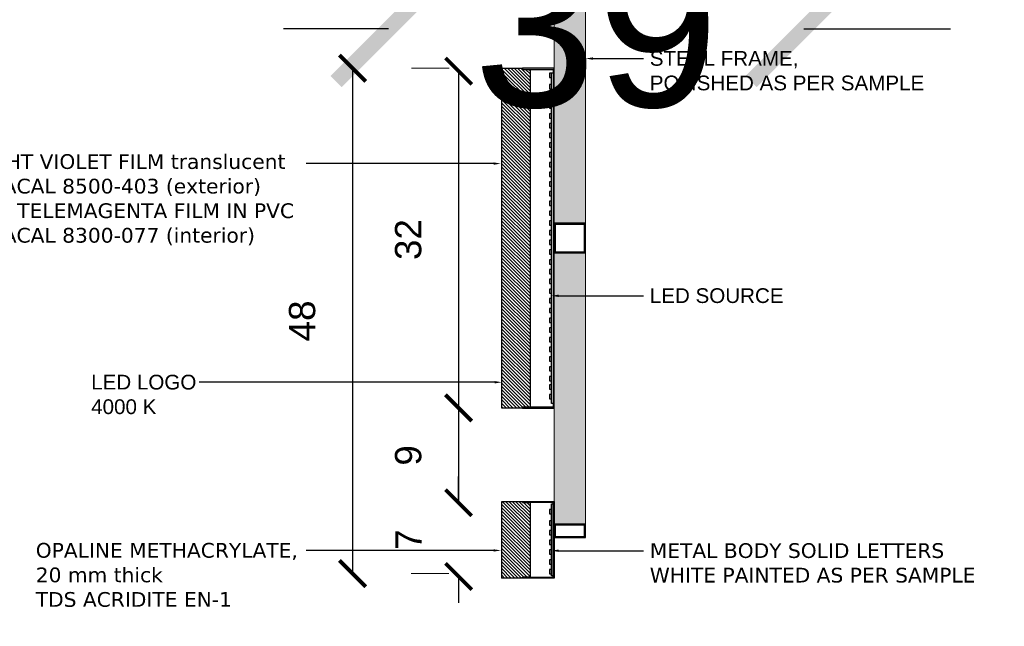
# Model space of a CAD drawing. Header units: centimetres. Extents: x -2854 to 18796, y -762 to 9238.
# Tile 8 of 173: x -2755 to -2661, y 2370 to 2427. Entities that reach past the tile are written whole.
import ezdxf
from ezdxf import colors
from ezdxf.entities.mleader import LeaderData, LeaderLine
from ezdxf.math import Vec2, Vec3

# ---------------------------------------------------------------- set-up
doc = ezdxf.new("R2010")
doc.units = ezdxf.units.CM
doc.header["$LTSCALE"] = 0.3
doc.linetypes.add('ACAD_ISO03W100', pattern=[30, 12, -18])
doc.layers.add('F-DETAIL', color=251, linetype='Continuous', lineweight=9)
doc.layers.add('F-FUR HATCH', color=253, linetype='Continuous')
doc.layers.add('KK_NEW_DOORS WINDOWS', color=4, linetype='Continuous')
doc.layers.add('KK_DIM_SIGNAGE', color=7, linetype='Continuous', true_color=0xbf73b1)
doc.styles.add('KIKO Milano_Light', font='Arial.ttf')
doc.dimstyles.new('KIKO', dxfattribs={"dimtxt": 1.5, "dimasz": 1, "dimexe": 0, "dimexo": 2, "dimgap": 0.7, "dimtad": 0, "dimtih": 1, "dimtoh": 1, "dimdec": 0, "dimzin": 0, "dimtxsty": 'KIKO Milano_Light', "dimblk": 'ARCHTICK', "dimcen": 0.09, "dimadec": 1, "dimazin": 0, "dimtfac": 1, "dimtdec": 0, "dimtix": 1, "dimtofl": 0, "dimtmove": 0, "dimatfit": 3, "dimldrblk": 'ARCHTICK', "dimfxl": 5, "dimfxlon": 1, "dimtolj": 1, "dimtzin": 0, "dimlwe": 5, "dimarcsym": 0})

# ---------------------------------------------------------------- blocks, each defined once
blk = doc.blocks.new('_ArchTick')
at = {"color": 0, "linetype": 'ByBlock', "const_width": 0.15}
blk.add_lwpolyline([(-0.5, -0.5), (0.5, 0.5)], dxfattribs=at)
blk = doc.blocks.new('*D53')
at = {"layer": 'Defpoints', "color": 0, "transparency": 16777216}
for p in [(-2709.216, 2371.3), (-2704.251, 2371.3), (-2704.251, 2364.667)]:
    blk.add_point(p, dxfattribs=at)
at = {"layer": 'KK_DIM_SIGNAGE', "color": 0, "linetype": 'ACAD_ISO03W100', "lineweight": 0, "transparency": 16777216}
for p, q in [((-2709.216, 2366.3), (-2709.216, 2364.667)), ((-2704.251, 2366.3), (-2704.251, 2364.667))]:
    blk.add_line(p, q, dxfattribs=at)
at = {"layer": 'KK_DIM_SIGNAGE', "color": 0, "lineweight": -2, "transparency": 16777216}
for p, q in [((-2709.216, 2364.667), (-2711.716, 2364.667)), ((-2704.251, 2364.667), (-2701.751, 2364.667))]:
    blk.add_line(p, q, dxfattribs=at)
at = {"layer": 'KK_DIM_SIGNAGE', "color": 0, "lineweight": -2, "transparency": 16777216, "xscale": 2.5, "yscale": 2.5, "zscale": 2.5}
blk.add_blockref('_ArchTick', (-2709.216, 2364.667), dxfattribs=at)
at = {"layer": 'KK_DIM_SIGNAGE', "color": 0, "lineweight": -2, "transparency": 16777216, "xscale": 2.5, "yscale": 2.5, "zscale": 2.5, "rotation": 180}
blk.add_blockref('_ArchTick', (-2704.251, 2364.667), dxfattribs=at)
at = {"layer": 'KK_DIM_SIGNAGE', "color": 0, "transparency": 16777216, "insert": (-2706.734, 2359.895), "char_height": 2.5, "attachment_point": 5, "style": 'KIKO Milano_Light'}
blk.add_mtext('\\A1;5', dxfattribs=at)
blk = doc.blocks.new('*D54')
at = {"layer": 'Defpoints', "color": 0, "transparency": 16777216}
for p in [(-2709.216, 2422.604, 0), (-2723.414, 2374.607), (-2709.251, 2374.607, 0.002)]:
    blk.add_point(p, dxfattribs=at)
at = {"layer": 'KK_DIM_SIGNAGE', "color": 0, "linetype": 'ACAD_ISO03W100', "lineweight": 0, "transparency": 16777216}
for p, q in [((-2714.216, 2422.604), (-2723.414, 2422.604)), ((-2714.251, 2374.607), (-2723.414, 2374.607))]:
    blk.add_line(p, q, dxfattribs=at)
at = {"layer": 'KK_DIM_SIGNAGE', "color": 0, "lineweight": -2, "transparency": 16777216}
blk.add_line((-2723.414, 2422.604), (-2723.414, 2374.607), dxfattribs=at)
at = {"layer": 'KK_DIM_SIGNAGE', "color": 0, "lineweight": -2, "transparency": 16777216, "xscale": 2.5, "yscale": 2.5, "zscale": 2.5}
for p, rotation in [((-2723.414, 2422.604), 90), ((-2723.414, 2374.607), 270)]:
    blk.add_blockref('_ArchTick', p, dxfattribs=dict(at, rotation=rotation))
at = {"layer": 'KK_DIM_SIGNAGE', "color": 0, "transparency": 16777216, "insert": (-2728.191, 2398.605), "char_height": 2.5, "attachment_point": 5, "rotation": 90, "style": 'KIKO Milano_Light'}
blk.add_mtext('\\A1;48', dxfattribs=at)
blk = doc.blocks.new('*D57')
at = {"layer": 'Defpoints', "color": 0, "transparency": 16777216}
for p in [(-2709.216, 2422.334, 0), (-2713.331, 2390.333), (-2709.251, 2390.333, 0)]:
    blk.add_point(p, dxfattribs=at)
at = {"layer": 'KK_DIM_SIGNAGE', "color": 0, "lineweight": -2, "transparency": 16777216}
blk.add_line((-2713.331, 2422.334), (-2713.331, 2390.333), dxfattribs=at)
at = {"layer": 'KK_DIM_SIGNAGE', "color": 0, "lineweight": -2, "transparency": 16777216, "xscale": 2.5, "yscale": 2.5, "zscale": 2.5}
for p, rotation in [((-2713.331, 2422.334), 90), ((-2713.331, 2390.333), 270)]:
    blk.add_blockref('_ArchTick', p, dxfattribs=dict(at, rotation=rotation))
at = {"layer": 'KK_DIM_SIGNAGE', "color": 0, "transparency": 16777216, "insert": (-2718.109, 2406.333), "char_height": 2.5, "attachment_point": 5, "rotation": 90, "style": 'KIKO Milano_Light'}
blk.add_mtext('\\A1;32', dxfattribs=at)
blk = doc.blocks.new('*D55')
at = {"layer": 'Defpoints', "color": 0, "transparency": 16777216}
for p in [(-2709.251, 2390.333, 0), (-2713.331, 2381.336), (-2709.251, 2381.336, 0)]:
    blk.add_point(p, dxfattribs=at)
at = {"layer": 'KK_DIM_SIGNAGE', "color": 0, "transparency": 16777216}
blk.add_line((-2713.331, 2390.333), (-2713.331, 2381.336), dxfattribs=at)
at = {"layer": 'KK_DIM_SIGNAGE', "color": 0, "transparency": 16777216, "xscale": 2.5, "yscale": 2.5, "zscale": 2.5}
for p, rotation in [((-2713.331, 2390.333), 90), ((-2713.331, 2381.336), 270)]:
    blk.add_blockref('_ArchTick', p, dxfattribs=dict(at, rotation=rotation))
at = {"layer": 'KK_DIM_SIGNAGE', "color": 0, "transparency": 16777216, "insert": (-2718.108, 2385.835), "char_height": 2.5, "attachment_point": 5, "rotation": 90, "style": 'KIKO Milano_Light'}
blk.add_mtext('\\A1;9', dxfattribs=at)
blk = doc.blocks.new('*D56')
at = {"layer": 'Defpoints', "color": 0, "transparency": 16777216}
for p in [(-2709.251, 2381.336, 0), (-2713.331, 2374.337), (-2709.216, 2374.337, 0)]:
    blk.add_point(p, dxfattribs=at)
at = {"layer": 'KK_DIM_SIGNAGE', "color": 0, "lineweight": -2, "transparency": 16777216}
for p, q in [((-2713.331, 2381.336), (-2713.331, 2383.836)), ((-2713.331, 2374.337), (-2713.331, 2371.837))]:
    blk.add_line(p, q, dxfattribs=at)
at = {"layer": 'KK_DIM_SIGNAGE', "color": 0, "lineweight": -2, "transparency": 16777216, "xscale": 2.5, "yscale": 2.5, "zscale": 2.5}
for p, rotation in [((-2713.331, 2381.336), 270), ((-2713.331, 2374.337), 90)]:
    blk.add_blockref('_ArchTick', p, dxfattribs=dict(at, rotation=rotation))
at = {"layer": 'KK_DIM_SIGNAGE', "color": 0, "transparency": 16777216, "insert": (-2718.081, 2377.837), "char_height": 2.5, "attachment_point": 5, "rotation": 90, "style": 'KIKO Milano_Light'}
blk.add_mtext('\\A1;7', dxfattribs=at)
blk = doc.blocks.new('*D501')
at = {"layer": 'Defpoints', "color": 0}
for p in [(-2719.978, 2451.701), (-2680.534, 2435.694), (-2680.534, 2426.334)]:
    blk.add_point(p, dxfattribs=at)
at = {"layer": 'KK_DIM_SIGNAGE', "color": 0, "linetype": 'ACAD_ISO03W100', "lineweight": 5}
blk.add_line((-2719.978, 2431.701), (-2719.978, 2426.334), dxfattribs=at)
at = {"layer": 'KK_DIM_SIGNAGE', "color": 0, "lineweight": -2}
for p, q in [((-2719.978, 2426.334), (-2729.978, 2426.334)), ((-2680.534, 2426.334), (-2670.534, 2426.334))]:
    blk.add_line(p, q, dxfattribs=at)
at = {"layer": 'KK_DIM_SIGNAGE', "color": 0, "lineweight": -2, "xscale": 10, "yscale": 10, "zscale": 10}
blk.add_blockref('_ArchTick', (-2719.978, 2426.334), dxfattribs=at)
at = {"layer": 'KK_DIM_SIGNAGE', "color": 0, "lineweight": -2, "xscale": 10, "yscale": 10, "zscale": 10, "rotation": 180}
blk.add_blockref('_ArchTick', (-2680.534, 2426.334), dxfattribs=at)
at = {"layer": 'KK_DIM_SIGNAGE', "color": 0, "insert": (-2700.256, 2426.334), "char_height": 15, "attachment_point": 5, "style": 'KIKO Milano_Light'}
blk.add_mtext('\\A1;39', dxfattribs=at)
blk = doc.blocks.new('*D503')
at = {"layer": 'Defpoints', "color": 0}
for p in [(-2617.055, 2439.302), (-2680.534, 2435.694), (-2617.055, 2426.334)]:
    blk.add_point(p, dxfattribs=at)
at = {"layer": 'KK_DIM_SIGNAGE', "color": 0, "lineweight": -2}
for p, q in [((-2680.534, 2426.334), (-2666.579, 2426.334)), ((-2617.055, 2426.334), (-2631.01, 2426.334))]:
    blk.add_line(p, q, dxfattribs=at)
at = {"layer": 'KK_DIM_SIGNAGE', "color": 0, "lineweight": -2, "xscale": 10, "yscale": 10, "zscale": 10, "rotation": 180}
blk.add_blockref('_ArchTick', (-2680.534, 2426.334), dxfattribs=at)
at = {"layer": 'KK_DIM_SIGNAGE', "color": 0, "lineweight": -2, "xscale": 10, "yscale": 10, "zscale": 10}
blk.add_blockref('_ArchTick', (-2617.055, 2426.334), dxfattribs=at)
at = {"layer": 'KK_DIM_SIGNAGE', "color": 0, "insert": (-2648.795, 2426.334), "char_height": 15, "attachment_point": 5, "style": 'KIKO Milano_Light'}
blk.add_mtext('\\A1;63', dxfattribs=at)

msp = doc.modelspace()

# ---------------------------------------------------------------- hatches: boundary and pattern name
at = {"layer": 'F-FUR HATCH', "true_color": 0xc7c8ca}
h = msp.add_hatch(color=9, dxfattribs=at)
h.dxf.hatch_style = 1
h.paths.add_polyline_path([(-2701.254, 2465.709), (-2704.251, 2465.709), (-2704.251, 2407.881), (-2701.254, 2407.881)])
h.paths.add_polyline_path([(-2701.254, 2405.08), (-2704.251, 2405.08), (-2704.251, 2379.313), (-2701.254, 2379.313)])
at = {"layer": 'F-FUR HATCH'}
h = msp.add_hatch(dxfattribs=at)
h.set_pattern_fill('ANSI31', color=256, scale=0.07135, angle=270)
h.set_pattern_definition([(315, (-6362.82996, 3946.92756), (0.160185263, 0.160185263), [])])
h.paths.add_polyline_path([(-2709.22, 2422.604), (-2707.26, 2422.604), (-2707.251, 2422.502), (-2706.538, 2422.502), (-2706.538, 2390.425), (-2707.251, 2390.425), (-2707.254, 2390.333), (-2709.213, 2390.333)])
h.paths.add_polyline_path([(-2709.216, 2381.466), (-2707.251, 2381.466), (-2707.251, 2381.365), (-2706.538, 2381.365), (-2706.538, 2374.279), (-2707.251, 2374.279), (-2707.247, 2374.187), (-2709.22, 2374.187)])
at = {"layer": 'KK_NEW_DOORS WINDOWS'}
h = msp.add_hatch(color=8, dxfattribs=at)
h.dxf.hatch_style = 2
h.paths.add_polyline_path([(-2707.251, 2422.604), (-2707.251, 2422.502), (-2704.344, 2422.502), (-2704.344, 2390.425), (-2707.251, 2390.425), (-2707.251, 2390.333), (-2704.251, 2390.333), (-2704.251, 2422.604)])
h = msp.add_hatch(color=8, dxfattribs=at)
h.dxf.hatch_style = 2
h.paths.add_polyline_path([(-2707.251, 2381.466), (-2704.251, 2381.466), (-2704.251, 2374.187), (-2707.251, 2374.187), (-2707.251, 2374.279), (-2704.344, 2374.279), (-2704.344, 2381.365), (-2707.251, 2381.365)])

# ---------------------------------------------------------------- linework, layer by layer
at = {"color": 7}
for points in [[(-2709.216, 2422.604), (-2707.251, 2422.604), (-2707.251, 2422.502), (-2706.538, 2422.502), (-2706.538, 2390.425), (-2707.251, 2390.425), (-2707.251, 2390.333), (-2709.216, 2390.333), (-2709.216, 2422.604)], [(-2709.216, 2381.466), (-2707.251, 2381.466), (-2707.251, 2381.365), (-2706.538, 2381.365), (-2706.538, 2374.279), (-2707.251, 2374.279), (-2707.251, 2374.187), (-2709.216, 2374.187), (-2709.216, 2381.466)]]:
    msp.add_lwpolyline(points, dxfattribs=at)
at = {"layer": 'F-DETAIL', "color": 6}
for points in [[(-2704.251, 2465.709), (-2704.251, 2465.709), (-2704.251, 2378.028), (-2701.254, 2378.028), (-2701.254, 2407.11)], [(-2701.254, 2465.709), (-2701.254, 2407.11)]]:
    msp.add_lwpolyline(points, dxfattribs=at)
at = {"layer": 'KK_NEW_DOORS WINDOWS', "color": 203}
for p, q in [((-2709.251, 2422.604, -0.003), (-2709.216, 2422.604, -0.003)), ((-2709.216, 2390.333, -0.003), (-2709.216, 2422.604, -0.003)), ((-2707.572, 2390.333, -0.003), (-2707.608, 2390.333, -0.003)), ((-2709.216, 2374.187, -0.001), (-2709.216, 2381.466, -0.003)), ((-2709.216, 2374.187, -0.001), (-2709.251, 2374.187, -0.001))]:
    msp.add_line(p, q, dxfattribs=at)
at = {"layer": 'KK_NEW_DOORS WINDOWS', "color": 6}
msp.add_line((-2701.254, 2379.313, -0.001), (-2704.251, 2379.313, -0.001), dxfattribs=at)
at = {"layer": 'KK_NEW_DOORS WINDOWS', "color": 0, "linetype": 'Continuous', "elevation": -0.003}
for points in [[(-2707.251, 2422.604), (-2707.251, 2422.502), (-2704.344, 2422.502), (-2704.344, 2390.425), (-2707.251, 2390.425), (-2707.251, 2390.333), (-2704.251, 2390.333), (-2704.251, 2422.604), (-2707.251, 2422.604)], [(-2704.51, 2422.126), (-2704.704, 2422.126), (-2704.704, 2421.72), (-2704.51, 2421.72), (-2704.51, 2422.126)], [(-2704.344, 2390.776), (-2704.51, 2390.776), (-2704.51, 2422.161), (-2704.344, 2422.161), (-2704.344, 2390.638)], [(-2704.51, 2421.064), (-2704.704, 2421.064), (-2704.704, 2420.658), (-2704.51, 2420.658), (-2704.51, 2421.064)], [(-2704.51, 2420.141), (-2704.704, 2420.141), (-2704.704, 2419.735), (-2704.51, 2419.735), (-2704.51, 2420.141)], [(-2704.51, 2419.208), (-2704.704, 2419.208), (-2704.704, 2418.811), (-2704.51, 2418.811), (-2704.51, 2419.208)], [(-2704.51, 2418.285), (-2704.704, 2418.285), (-2704.704, 2417.879), (-2704.51, 2417.879), (-2704.51, 2418.285)], [(-2704.51, 2417.362), (-2704.704, 2417.362), (-2704.704, 2416.955), (-2704.51, 2416.955), (-2704.51, 2417.362)], [(-2704.51, 2416.438), (-2704.704, 2416.438), (-2704.704, 2416.032), (-2704.51, 2416.032), (-2704.51, 2416.438)], [(-2704.51, 2415.515), (-2704.704, 2415.515), (-2704.704, 2415.099), (-2704.51, 2415.099), (-2704.51, 2415.515)], [(-2704.51, 2414.592), (-2704.704, 2414.592), (-2704.704, 2414.176), (-2704.51, 2414.176), (-2704.51, 2414.592)], [(-2704.51, 2413.668), (-2704.704, 2413.668), (-2704.704, 2413.253), (-2704.51, 2413.253), (-2704.51, 2413.668)], [(-2704.51, 2412.736), (-2704.704, 2412.736), (-2704.704, 2412.329), (-2704.51, 2412.329), (-2704.51, 2412.736)], [(-2704.51, 2411.812), (-2704.704, 2411.812), (-2704.704, 2411.406), (-2704.51, 2411.406), (-2704.51, 2411.812)], [(-2704.51, 2410.889), (-2704.704, 2410.889), (-2704.704, 2410.483), (-2704.51, 2410.483), (-2704.51, 2410.889)], [(-2704.51, 2409.966), (-2704.704, 2409.966), (-2704.704, 2409.559), (-2704.51, 2409.559), (-2704.51, 2409.966)], [(-2704.51, 2409.042), (-2704.704, 2409.042), (-2704.704, 2408.636), (-2704.51, 2408.636), (-2704.51, 2409.042)], [(-2704.51, 2408.119), (-2704.704, 2408.119), (-2704.704, 2407.713), (-2704.51, 2407.713), (-2704.51, 2408.119)], [(-2704.51, 2407.196), (-2704.704, 2407.196), (-2704.704, 2406.789), (-2704.51, 2406.789), (-2704.51, 2407.196)], [(-2704.51, 2406.272), (-2704.704, 2406.272), (-2704.704, 2405.866), (-2704.51, 2405.866), (-2704.51, 2406.272)], [(-2704.51, 2405.349), (-2704.704, 2405.349), (-2704.704, 2404.943), (-2704.51, 2404.943), (-2704.51, 2405.349)], [(-2704.51, 2404.416), (-2704.704, 2404.416), (-2704.704, 2404.01), (-2704.51, 2404.01), (-2704.51, 2404.416)], [(-2704.51, 2403.493), (-2704.704, 2403.493), (-2704.704, 2403.087), (-2704.51, 2403.087), (-2704.51, 2403.493)], [(-2704.51, 2402.57), (-2704.704, 2402.57), (-2704.704, 2402.163), (-2704.51, 2402.163), (-2704.51, 2402.57)], [(-2704.51, 2401.637), (-2704.704, 2401.637), (-2704.704, 2401.24), (-2704.51, 2401.24), (-2704.51, 2401.637)], [(-2704.51, 2400.723), (-2704.704, 2400.723), (-2704.704, 2400.317), (-2704.51, 2400.317), (-2704.51, 2400.723)], [(-2704.51, 2399.8), (-2704.704, 2399.8), (-2704.704, 2399.393), (-2704.51, 2399.393), (-2704.51, 2399.8)], [(-2704.51, 2398.867), (-2704.704, 2398.867), (-2704.704, 2398.47), (-2704.51, 2398.47), (-2704.51, 2398.867)], [(-2704.51, 2397.953), (-2704.704, 2397.953), (-2704.704, 2397.547), (-2704.51, 2397.547), (-2704.51, 2397.953)], [(-2704.51, 2397.02), (-2704.704, 2397.02), (-2704.704, 2396.623), (-2704.51, 2396.623), (-2704.51, 2397.02)], [(-2704.51, 2396.106), (-2704.704, 2396.106), (-2704.704, 2395.7), (-2704.51, 2395.7), (-2704.51, 2396.106)], [(-2704.51, 2395.183), (-2704.704, 2395.183), (-2704.704, 2394.777), (-2704.51, 2394.777), (-2704.51, 2395.183)], [(-2704.51, 2394.25), (-2704.704, 2394.25), (-2704.704, 2393.853), (-2704.51, 2393.853), (-2704.51, 2394.25)], [(-2704.51, 2393.336), (-2704.704, 2393.336), (-2704.704, 2392.93), (-2704.51, 2392.93), (-2704.51, 2393.336)], [(-2704.51, 2392.537), (-2704.704, 2392.537), (-2704.704, 2392.13), (-2704.51, 2392.13), (-2704.51, 2392.537)], [(-2704.51, 2391.613), (-2704.704, 2391.613), (-2704.704, 2391.207), (-2704.51, 2391.207), (-2704.51, 2391.613)], [(-2707.251, 2381.466), (-2704.251, 2381.466), (-2704.251, 2374.187), (-2707.251, 2374.187), (-2707.251, 2374.279), (-2704.344, 2374.279), (-2704.344, 2381.365), (-2707.251, 2381.365), (-2707.251, 2381.466)], [(-2704.51, 2380.69), (-2704.704, 2380.69), (-2704.704, 2380.284), (-2704.51, 2380.284), (-2704.51, 2380.69)], [(-2704.344, 2374.409), (-2704.51, 2374.409), (-2704.51, 2381.245), (-2704.344, 2381.245), (-2704.344, 2374.409)], [(-2704.51, 2379.628), (-2704.704, 2379.628), (-2704.704, 2379.222), (-2704.51, 2379.222), (-2704.51, 2379.628)], [(-2704.51, 2378.705), (-2704.704, 2378.705), (-2704.704, 2378.298), (-2704.51, 2378.298), (-2704.51, 2378.705)], [(-2704.51, 2377.772), (-2704.704, 2377.772), (-2704.704, 2377.375), (-2704.51, 2377.375), (-2704.51, 2377.772)], [(-2704.51, 2376.849), (-2704.704, 2376.849), (-2704.704, 2376.442), (-2704.51, 2376.442), (-2704.51, 2376.849)], [(-2704.51, 2375.916), (-2704.704, 2375.916), (-2704.704, 2375.51), (-2704.51, 2375.51), (-2704.51, 2375.916)], [(-2704.51, 2374.983), (-2704.704, 2374.983), (-2704.704, 2374.577), (-2704.51, 2374.577), (-2704.51, 2374.983)]]:
    msp.add_lwpolyline(points, dxfattribs=at)
at = {"layer": 'KK_NEW_DOORS WINDOWS', "color": 0, "linetype": 'Continuous'}
for points, elevation in [([(-2701.254, 2407.881), (-2704.251, 2407.881), (-2704.251, 2405.08), (-2701.254, 2405.08)], -0.003), ([(-2701.356, 2407.779), (-2704.15, 2407.779), (-2704.15, 2405.182), (-2701.356, 2405.182)], -0.003), ([(-2701.254, 2379.313), (-2704.251, 2379.313), (-2704.251, 2378.028), (-2701.254, 2378.028)], -0.001), ([(-2701.356, 2379.211), (-2704.15, 2379.211), (-2704.15, 2378.13), (-2701.356, 2378.13)], -0.001)]:
    msp.add_lwpolyline(points, close=True, dxfattribs=dict(at, elevation=elevation))

# ---------------------------------------------------------------- dimensions: what is measured, and where the dimension line sits
at = {"layer": 'KK_DIM_SIGNAGE'}
for base, p1, p2, picture, middle in [((-2680.534, 2426.334), (-2719.978, 2451.701), (-2680.534, 2435.694), '*D501', (-2700.256, 2426.334)), ((-2617.055, 2426.334), (-2680.534, 2435.694), (-2617.055, 2439.302), '*D503', (-2648.795, 2426.334))]:
    dim = msp.add_linear_dim(base=base, p1=p1, p2=p2, dimstyle='KIKO', override={"dimpost": '\\X'}, dxfattribs=at)
    dim.commit()
    dim.dimension.update_dxf_attribs({"geometry": picture, "text_midpoint": middle})
for base, p1, p2, picture, middle in [((-2723.414, 2374.607, -0.003), (-2709.216, 2422.604, -0.003), (-2709.251, 2374.607, -0.001), '*D54', (-2728.191, 2398.605, -0.003)), ((-2713.331, 2390.333, -0.003), (-2709.216, 2422.334, -0.003), (-2709.251, 2390.333, -0.003), '*D57', (-2718.109, 2406.333, -0.003))]:
    dim = msp.add_linear_dim(base=base, p1=p1, p2=p2, angle=90, dimstyle='KIKO', override={"dimscale": 0, "dimtxt": 0.5, "dimasz": 0.5, "dimexo": 1, "dimtad": 2, "dimtih": 0, "dimpost": '\\X', "dimtix": 0, "dimfxl": 2, "dimlwe": 0}, dxfattribs=at)
    dim.commit()
    dim.dimension.update_dxf_attribs({"geometry": picture, "text_midpoint": middle})
for base, p1, p2, override, picture, middle in [((-2713.331, 2381.336, -0.003), (-2709.251, 2390.333, -0.003), (-2709.251, 2381.336, -0.003), {"dimscale": 0, "dimtxt": 0.5, "dimasz": 0.5, "dimexo": 1, "dimtad": 2, "dimtih": 0, "dimpost": '\\X', "dimtix": 0, "dimfxl": 2, "dimlwd": 65535, "dimlwe": 0}, '*D55', (-2713.331, 2385.835, -0.003)), ((-2713.331, 2374.337, -0.003), (-2709.251, 2381.336, -0.003), (-2709.216, 2374.337, -0.003), {"dimscale": 0, "dimtxt": 0.5, "dimasz": 0.5, "dimexo": 1, "dimtad": 2, "dimtih": 0, "dimpost": '\\X', "dimblk1": 'ArchTick', "dimblk2": 'ArchTick', "dimsah": 1, "dimtix": 0, "dimfxl": 2, "dimlwe": 0}, '*D56', (-2713.331, 2377.837, -0.003))]:
    dim = msp.add_linear_dim(base=base, p1=p1, p2=p2, angle=90, dimstyle='KIKO', override=override, dxfattribs=at)
    dim.commit()
    dim.dimension.update_dxf_attribs({"geometry": picture, "text_midpoint": middle, "dimtype": 160})
dim = msp.add_linear_dim(base=(-2704.251, 2364.667, -0.003), p1=(-2709.216, 2371.3, -0.003), p2=(-2704.251, 2371.3, -0.003), dimstyle='KIKO', override={"dimscale": 0, "dimtxt": 0.5, "dimasz": 0.5, "dimexo": 1, "dimtad": 2, "dimtih": 0, "dimpost": '\\X', "dimtix": 0, "dimfxl": 2, "dimlwe": 0}, dxfattribs=at)
dim.commit()
dim.dimension.update_dxf_attribs({"geometry": '*D53', "text_midpoint": (-2706.734, 2364.667, -0.003), "dimtype": 160})

# ---------------------------------------------------------------- leaders
at = {"ltscale": 0.5}
ml = msp.add_multileader_mtext('Standard', dxfattribs=at)
ml.set_content('{\\fAvenir LT Std 35 Light|b1|i0|c0|p34;BOH}', color=256, style='KIKO Milano_Light')
ml.set_leader_properties(color=256)
ml.build(insert=Vec2(0, 0))
ml.multileader.update_dxf_attribs({"dogleg_length": 0.36, "arrow_head_size": 0.5})
ctx = ml.context
ctx.base_point, ctx.char_height, ctx.arrow_head_size, ctx.landing_gap_size, ctx.plane_origin = Vec3(-2720.882, 2835.812), 1.2, 0.5, 0.604, Vec3(-725.088, 1552.755)
notes = []
notes.append((ctx, [(0, (0, 0, 0), (0, 0), (1, 0), 1, [])]))
ctx.mtext.insert, ctx.mtext.rotation, ctx.mtext.width = Vec3(-2720.278, 2836.581), -4.712389, 6.73942
ml = msp.add_multileader_mtext('Standard', dxfattribs=at)
ml.set_content('{\\fAvenir LT Std 35 Light|b1|i0|c0|p34;KIKO\\PSALES AREA}', color=256, style='KIKO Milano_Light')
ml.set_leader_properties(color=256)
ml.build(insert=Vec2(0, 0))
ml.multileader.update_dxf_attribs({"dogleg_length": 0.36, "arrow_head_size": 0.5})
ctx = ml.context
ctx.base_point, ctx.char_height, ctx.arrow_head_size, ctx.landing_gap_size, ctx.plane_origin = Vec3(-2706.95, 2835.989), 1.2, 0.5, 0.604, Vec3(-712.211, 1552.931)
ctx.text_align_type = 1
notes.append((ctx, [(0, (0, 0, 0), (0, 0), (1, 0), 1, [])]))
ctx.mtext.insert, ctx.mtext.rotation, ctx.mtext.width, ctx.mtext.alignment = Vec3(-2700.395, 2836.758), -4.712389, 12.82739, 2
ml = msp.add_multileader_mtext('Standard')
ml.set_content('{\\fAvenir LT Std 55 Roman|b0|i0|c0|p34;\\H0.83333x;DETAIL 01_FLOORING\\P\\fAvenir LT Std 35 Light|b0|i0|c0|p34;\\H0.8x;SCALE 1:5}', color=256, style='KIKO Milano_Light')
ml.set_leader_properties(color=256)
ml.build(insert=Vec2(0, 0))
ml.multileader.update_dxf_attribs({"dogleg_length": 0.36, "arrow_head_size": 1.207})
ctx = ml.context
ctx.base_point, ctx.char_height, ctx.arrow_head_size, ctx.landing_gap_size, ctx.plane_origin = Vec3(-2727.994, 2829.663), 1.2, 1.207, 0.604, Vec3(-735.061, 1546.039)
notes.append((ctx, [(0, (0, 0, 0), (0, 0), (1, 0), 1, [])]))
ctx.mtext.insert, ctx.mtext.rotation, ctx.mtext.width = Vec3(-2727.39, 2830.274), -4.712389, 44.12958
ml = msp.add_multileader_mtext('Standard', dxfattribs=at)
ml.set_content('{\\fAvenir LT Std 35 Light|b1|i0|c0|p34;KIKO\\PSALES AREA}', color=256, style='KIKO Milano_Light')
ml.set_leader_properties(color=256)
ml.build(insert=Vec2(0, 0))
ml.multileader.update_dxf_attribs({"dogleg_length": 2.846, "arrow_head_size": 0.7, "scale": 0.1})
ctx = ml.context
ctx.base_point, ctx.scale, ctx.char_height, ctx.arrow_head_size, ctx.landing_gap_size, ctx.plane_origin = Vec3(-2714.875, 2786.415), 0.1, 1.2, 0.7, 0.6, Vec3(-4704.005, 1503.417)
ctx.text_align_type = 1
notes.append((ctx, [(0, (0, 0, 0), (0, 0), (1, 0), 1, [])]))
ctx.mtext.insert, ctx.mtext.rotation, ctx.mtext.width, ctx.mtext.alignment = Vec3(-2709.514, 2787.03), -4.712389, 12.30098, 2
ml = msp.add_multileader_mtext('Standard')
ml.set_content('{\\fAvenir LT Std 55 Roman|b1|i0|c0|p34;\\H0.66667x;DETAIL 02_FLOORING\\P\\fAvenir LT Std 35 Light|b0|i0|c0|p34;\\H0.8x;SCALE 1:5}', color=256, style='KIKO Milano_Light')
ml.set_leader_properties(color=256)
ml.build(insert=Vec2(0, 0))
ml.multileader.update_dxf_attribs({"dogleg_length": 0.36, "arrow_head_size": 1.207})
ctx = ml.context
ctx.base_point, ctx.char_height, ctx.arrow_head_size, ctx.landing_gap_size, ctx.plane_origin = Vec3(-2727.994, 2780.603), 1.5, 1.207, 0.604, Vec3(-735.061, 1497.128)
notes.append((ctx, [(0, (0, 0, 0), (0, 0), (1, 0), 1, [])]))
ctx.mtext.insert, ctx.mtext.rotation, ctx.mtext.width = Vec3(-2727.39, 2781.363), -4.712389, 44.12958
ml = msp.add_multileader_mtext('Standard', dxfattribs=at)
ml.set_content('{\\fAvenir LT Std 35 Light|b1|i0|c0|p34;KIKO\\PSALES AREA}', color=256, style='KIKO Milano_Light')
ml.set_leader_properties(color=256)
ml.build(insert=Vec2(0, 0))
ml.multileader.update_dxf_attribs({"dogleg_length": 0.36, "arrow_head_size": 0.5})
ctx = ml.context
ctx.base_point, ctx.char_height, ctx.arrow_head_size, ctx.landing_gap_size, ctx.plane_origin = Vec3(-2683.335, 2717.668), 1.4, 0.5, 0.604, Vec3(-688.597, 1434.611)
ctx.text_align_type = 1
notes.append((ctx, [(0, (0, 0, 0), (0, 0), (1, 0), 1, [])]))
ctx.mtext.insert, ctx.mtext.rotation, ctx.mtext.width, ctx.mtext.alignment = Vec3(-2676.781, 2718.437), -4.712389, 12.82739, 2
ml = msp.add_multileader_mtext('Standard', dxfattribs=at)
ml.set_content('{\\fAvenir LT Std 35 Light|b1|i0|c0|p34;BOH}', color=256, style='KIKO Milano_Light')
ml.set_leader_properties(color=256)
ml.build(insert=Vec2(0, 0))
ml.multileader.update_dxf_attribs({"dogleg_length": 2.846, "arrow_head_size": 0.7})
ctx = ml.context
ctx.base_point, ctx.char_height, ctx.arrow_head_size, ctx.landing_gap_size, ctx.plane_origin = Vec3(-2697.268, 2717.491), 1.4, 0.7, 0.604, Vec3(-701.474, 1434.434)
notes.append((ctx, [(0, (0, 0, 0), (0, 0), (1, 0), 1, [])]))
ctx.mtext.insert, ctx.mtext.rotation, ctx.mtext.width = Vec3(-2696.664, 2718.209), -4.712389, 6.73942
ml = msp.add_multileader_mtext('Standard')
ml.set_content('{\\fAvenir LT Std 55 Roman|b1|i0|c0|p34;\\H0.66667x;DETAIL 03_FLOORING\\P\\fAvenir LT Std 35 Light|b0|i0|c0|p34;\\H0.8x;SCALE 1:5}', color=256, style='KIKO Milano_Light')
ml.set_leader_properties(color=256)
ml.build(insert=Vec2(0, 0))
ml.multileader.update_dxf_attribs({"dogleg_length": 0.36, "arrow_head_size": 1.207})
ctx = ml.context
ctx.base_point, ctx.char_height, ctx.arrow_head_size, ctx.landing_gap_size, ctx.plane_origin = Vec3(-2704.379, 2711.192), 1.5, 1.207, 0.604, Vec3(-711.447, 1427.718)
notes.append((ctx, [(0, (0, 0, 0), (0, 0), (1, 0), 1, [])]))
ctx.mtext.insert, ctx.mtext.rotation, ctx.mtext.width = Vec3(-2703.776, 2711.953), -4.712389, 44.12958
ml = msp.add_multileader_mtext('Standard', dxfattribs=at)
ml.set_content('STEEL FRAME, \\PPOLISHED AS PER SAMPLE', color=256, style='KIKO Milano_Light')
ml.set_leader_properties(color=256)
ml.build(insert=Vec2(0, 0))
ml.multileader.update_dxf_attribs({"dogleg_length": 0.36, "arrow_head_size": 0.7})
ctx = ml.context
ctx.base_point, ctx.char_height, ctx.arrow_head_size, ctx.landing_gap_size, ctx.plane_origin = Vec3(-2695.763, 2423.525, -0.003), 1.4, 0.7, 0.604, Vec3(-686.58, 1148.475, -0.003)
notes.append((ctx, [(1, (1, 1, 0), (-2698.314, 2423.525, -0.003), (1, 0), 2.551, [(0, [(-2701.254, 2423.525, -0.003)], 0, [])])]))
ctx.mtext.insert, ctx.mtext.rotation, ctx.mtext.width = Vec3(-2695.159, 2424.242, -0.003), -4.712389, 25.44149
ml = msp.add_multileader_mtext('Standard', dxfattribs=at)
ml.set_content('{\\fVerdana|b0|i0|c0|p34;LIGHT VIOLET FILM translucent\\P\\pxql;ORACAL 8500-403 (exterior) \\Pand TELEMAGENTA FILM IN PVC\\PORACAL 8300-077 (interior)}', color=256, style='KIKO Milano_Light')
ml.set_leader_properties(color=256)
ml.build(insert=Vec2(0, 0))
ml.multileader.update_dxf_attribs({"dogleg_length": 0.36, "arrow_head_size": 0.7})
ctx = ml.context
ctx.base_point, ctx.char_height, ctx.arrow_head_size, ctx.landing_gap_size, ctx.plane_origin = Vec3(-2760.107, 2413.55, -0.003), 1.4, 0.7, 0.604, Vec3(-722.61, 1138.5, -0.003)
notes.append((ctx, [(0, (1, 1, 0), (-2725.268, 2413.55, -0.003), (-1, 0), 2.551, [(0, [(-2709.31, 2413.55, -0.003)], 0, [])])]))
ctx.mtext.insert, ctx.mtext.rotation, ctx.mtext.width = Vec3(-2759.503, 2414.443, -0.003), -4.712389, 31.85382
ml = msp.add_multileader_mtext('Standard', dxfattribs=at)
ml.set_content('LED SOURCE', color=256, style='KIKO Milano_Light')
ml.set_leader_properties(color=256)
ml.build(insert=Vec2(0, 0))
ml.multileader.update_dxf_attribs({"dogleg_length": 0.36, "arrow_head_size": 0.7})
ctx = ml.context
ctx.base_point, ctx.char_height, ctx.arrow_head_size, ctx.landing_gap_size, ctx.plane_origin = Vec3(-2695.763, 2400.992, -0.003), 1.4, 0.7, 0.604, Vec3(-686.58, 1125.942, -0.003)
notes.append((ctx, [(1, (1, 1, 0), (-2698.314, 2400.992, -0.003), (1, 0), 2.551, [(0, [(-2704.51, 2400.992, -0.003)], 0, [])])]))
ctx.mtext.insert, ctx.mtext.rotation, ctx.mtext.width = Vec3(-2695.159, 2401.709, -0.003), -4.712389, 25.44149
ml = msp.add_multileader_mtext('Standard', dxfattribs=at)
ml.set_content('\\pxsm1,ql;LED LOGO\\P4000 K', color=256, style='KIKO Milano_Light')
ml.set_leader_properties(color=256)
ml.build(insert=Vec2(0, 0))
ml.multileader.update_dxf_attribs({"dogleg_length": 0.36, "arrow_head_size": 0.7})
ctx = ml.context
ctx.base_point, ctx.char_height, ctx.arrow_head_size, ctx.landing_gap_size, ctx.plane_origin = Vec3(-2748.854, 2392.781), 1.4, 0.7, 0.604, Vec3(-733.224, 1117.732)
notes.append((ctx, [(0, (1, 1, 0), (-2715.335, 2392.781), (-1, 0), 22.638, [(0, [(-2709.216, 2392.781)], 0, [])])]))
ctx.mtext.insert, ctx.mtext.rotation, ctx.mtext.width = Vec3(-2748.25, 2393.493), -4.712389, 34.82849
ml = msp.add_multileader_mtext('Standard', dxfattribs=at)
ml.set_content('{\\fVerdana|b0|i0|c0|p34;OPALINE METHACRYLATE, \\P20 mm thick\\PTDS ACRIDITE EN-1 }', color=256, style='KIKO Milano_Light')
ml.set_leader_properties(color=256)
ml.build(insert=Vec2(0, 0))
ml.multileader.update_dxf_attribs({"dogleg_length": 0.36, "arrow_head_size": 0.7})
ctx = ml.context
ctx.base_point, ctx.char_height, ctx.arrow_head_size, ctx.landing_gap_size, ctx.plane_origin = Vec3(-2754.119, 2376.806, -0.003), 1.4, 0.7, 0.604, Vec3(-722.61, 1101.757, -0.003)
notes.append((ctx, [(0, (1, 1, 0), (-2725.268, 2376.806, -0.003), (-1, 0), 2.551, [(0, [(-2709.31, 2376.806, -0.003)], 0, [])])]))
ctx.mtext.insert, ctx.mtext.rotation, ctx.mtext.width = Vec3(-2753.516, 2377.519, -0.003), -4.712389, 25.44149
ml = msp.add_multileader_mtext('Standard', dxfattribs=at)
ml.set_content('{\\fVerdana|b0|i0|c0|p34;METAL BODY SOLID LETTERS \\PWHITE PAINTED AS PER SAMPLE }', color=256, style='KIKO Milano_Light')
ml.set_leader_properties(color=256)
ml.build(insert=Vec2(0, 0))
ml.multileader.update_dxf_attribs({"dogleg_length": 0.36, "arrow_head_size": 0.7})
ctx = ml.context
ctx.base_point, ctx.char_height, ctx.arrow_head_size, ctx.landing_gap_size, ctx.plane_origin = Vec3(-2695.763, 2376.781, -0.003), 1.4, 0.7, 0.604, Vec3(-686.58, 1101.732, -0.003)
notes.append((ctx, [(1, (1, 1, 0), (-2698.314, 2376.781, -0.003), (1, 0), 2.551, [(0, [(-2704.51, 2376.781, -0.003)], 0, [])])]))
ctx.mtext.insert, ctx.mtext.rotation, ctx.mtext.width = Vec3(-2695.159, 2377.494, -0.003), -4.712389, 30.48884
for ctx, leaders in notes:
    for number, flags, end, landing, length, lines in leaders:
        leader = LeaderData()
        leader.index, (leader.has_last_leader_line, leader.has_dogleg_vector, leader.attachment_direction) = number, flags
        leader.last_leader_point, leader.dogleg_vector, leader.dogleg_length = Vec3(end), Vec3(landing), length
        for number, points, colour, breaks in lines:
            line = LeaderLine()
            line.index, line.vertices, line.color, line.breaks = number, Vec3.list(points), colors.encode_raw_color(colour), breaks
            leader.lines.append(line)
        ctx.leaders.append(leader)

doc.saveas('drawing.dxf')
